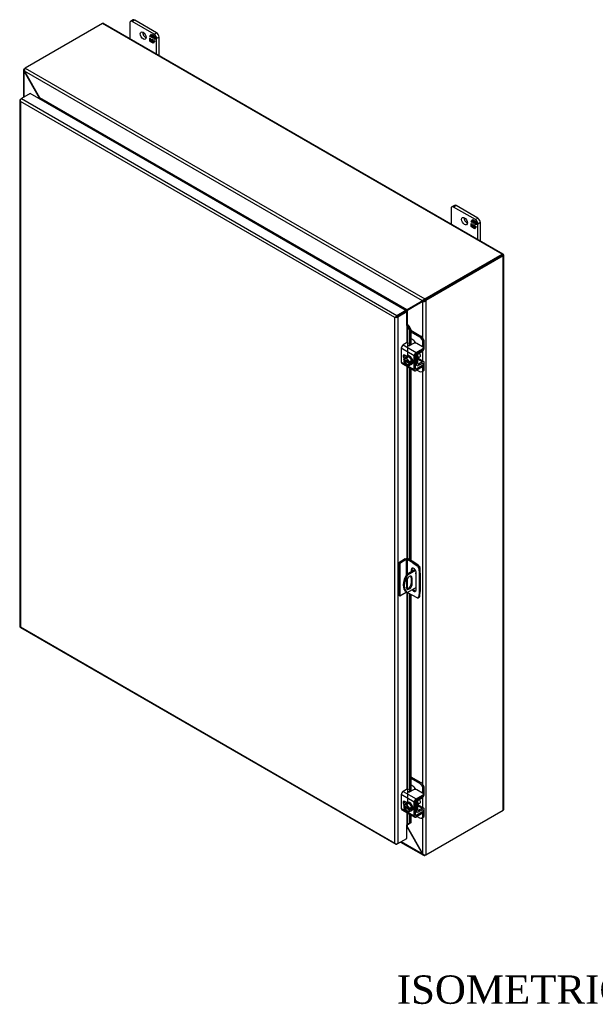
# Model space of a CAD drawing. Header units: inches. Extents: x 12 to 226, y 8 to 156.
# Tile 7 of 8: x 165 to 195, y 104 to 156. Entities that reach past the tile are written whole.
import ezdxf
from ezdxf.enums import TextEntityAlignment as Align

# ---------------------------------------------------------------- set-up
doc = ezdxf.new("R2010")
doc.units = ezdxf.units.IN
doc.header["$MEASUREMENT"] = 0
for name, color, linetype in [('COM40153-1', 7, 'CONTINUOUS'), ('COM40153-2', 7, 'CONTINUOUS'), ('COM42667', 7, 'CONTINUOUS'), ('COM42780', 7, 'CONTINUOUS'), ('COM48490', 7, 'CONTINUOUS'), ('COM71780-21', 7, 'CONTINUOUS'), ('DEFAULT', 7, 'CONTINUOUS'), ('FET07710', 7, 'CONTINUOUS'), ('SCC19011', 7, 'CONTINUOUS'), ('WAF25035', 7, 'CONTINUOUS')]:
    doc.layers.add(name, color=color, linetype=linetype)
doc.styles.add('SEACAD_TIMES_NEW_ROMAN', font='times.ttf')

msp = doc.modelspace()

# ---------------------------------------------------------------- linework, layer by layer
at = {"layer": 'COM40153-1', "color": 7}
for p, q in [((185.649, 127.133), (185.203, 126.876)), ((185.676, 127.09), (185.254, 126.846)), ((185.865, 127.306), (185.882, 127.297)), ((185.913, 126.947), (185.913, 127.253)), ((185.185, 126.495), (185.185, 126.199)), ((185.203, 126.876), (185.254, 126.846)), ((185.443, 126.703), (185.494, 126.674)), ((185.443, 126.703), (185.443, 126.407)), ((185.443, 126.407), (185.494, 126.377)), ((185.494, 126.377), (185.494, 126.674)), ((185.178, 125.969), (185.229, 125.94)), ((185.708, 126.19), (185.254, 125.928))]:
    msp.add_line(p, q, dxfattribs=at)
for centre, major_axis, start_param, end_param in [((185.715, 126.96), (-0.0312, -0.0541), 4.139289, 6.283185), ((185.664, 126.989), (0.0312, 0.0541), 4.093609, 5.210881), ((185.715, 126.96), (-0.0312, -0.0541), 0, 0.63978), ((185.805, 127.253), (-0.108, 0), 2.529725, 3.926991), ((185.553, 126.619), (0.375, 0.65), 1.508132, 3.141593), ((185.604, 126.589), (0.375, 0.65), 1.508132, 3.204257), ((185.339, 126.585), (-0.109, -0.189), 2.356194, 5.497787), ((185.339, 126.288), (0.109, 0.189), 2.356194, 5.497787), ((185.288, 126.318), (0.109, 0.189), 3.37676, 5.497787), ((185.288, 126.614), (-0.109, -0.189), 2.356194, 2.906426)]:
    msp.add_ellipse(centre, major_axis=major_axis, ratio=0.57735, start_param=start_param, end_param=end_param, dxfattribs=at)
at = {"layer": 'COM40153-2', "color": 7}
for p, q in [((185.13, 127.694), (184.782, 127.493)), ((184.782, 127.493), (184.782, 125.758)), ((184.833, 127.463), (184.782, 127.493)), ((185.181, 127.664), (184.833, 127.463)), ((184.833, 127.463), (184.833, 125.728)), ((185.181, 127.664), (185.181, 126.84)), ((185.232, 127.664), (185.232, 126.893)), ((185.525, 127.495), (185.232, 127.664)), ((185.576, 127.524), (185.283, 127.694)), ((185.525, 127.495), (185.576, 127.524)), ((185.525, 127.495), (185.762, 127.334)), ((185.813, 127.364), (185.576, 127.524)), ((185.443, 127.124), (185.494, 127.153)), ((185.443, 127.124), (185.443, 127.014)), ((185.494, 127.044), (185.494, 127.153)), ((185.708, 126.073), (185.708, 126.971)), ((185.762, 127.334), (185.813, 127.364)), ((185.893, 127.225), (185.842, 127.195)), ((185.842, 127.195), (185.863, 126.911)), ((185.863, 126.911), (185.914, 126.94)), ((185.863, 126.911), (185.863, 125.954)), ((185.914, 126.94), (185.893, 127.225)), ((185.914, 126.94), (185.914, 125.984)), ((185.232, 126.651), (185.232, 126.119)), ((185.181, 125.929), (184.833, 125.728)), ((185.181, 125.968), (185.181, 125.929)), ((185.232, 125.938), (185.232, 125.929)), ((185.525, 125.76), (185.232, 125.929)), ((185.863, 125.954), (185.842, 125.694)), ((185.863, 125.954), (185.914, 125.984)), ((185.893, 125.723), (185.914, 125.984)), ((184.833, 125.728), (184.782, 125.758)), ((185.762, 125.647), (185.525, 125.76)), ((185.817, 125.645), (185.867, 125.674)), ((185.842, 125.694), (185.893, 125.723))]:
    msp.add_line(p, q, dxfattribs=at)
for centre, major_axis, start_param, end_param in [((185.207, 127.649), (-0.108, 0), 3.926991, 5.497787), ((185.207, 127.649), (-0.036, 0), 3.926991, 5.497787), ((185.576, 127.047), (0.094, -0.162), 0.785398, 3.926991), ((185.627, 127.077), (0.094, -0.162), 3.416574, 3.926991), ((185.754, 127.237), (0.062, -0.108), 0.872665, 2.268928), ((185.805, 127.267), (-0.063, 0.108), 4.014257, 5.410521), ((185.207, 125.914), (0.036, 0), 0.785398, 2.356194), ((185.576, 126.149), (-0.094, 0.162), 1.73559, 3.926991), ((185.627, 126.179), (-0.094, 0.162), 1.73559, 2.866611), ((185.754, 125.753), (-0.062, 0.108), 2.443461, 3.839724), ((185.805, 125.783), (-0.062, 0.108), 3.141593, 3.839724)]:
    msp.add_ellipse(centre, major_axis=major_axis, ratio=0.57735, start_param=start_param, end_param=end_param, dxfattribs=at)
at = {"layer": 'COM42667', "color": 7}
for p, q in [((185.2, 139.103), (185.02, 138.998)), ((185.02, 138.998), (185.706, 138.602)), ((185.562, 139.079), (185.378, 138.973)), ((186.047, 138.901), (185.738, 139.079)), ((185.605, 138.427), (184.919, 138.823)), ((184.919, 138.823), (184.919, 138.095)), ((185.207, 138.407), (185.113, 138.462)), ((185.605, 137.699), (185.605, 138.427)), ((185.672, 137.738), (185.672, 138.466)), ((185.706, 138.602), (186.047, 138.799)), ((185.706, 138.525), (186.047, 138.722)), ((186.047, 138.722), (186.047, 138.799)), ((186.083, 138.773), (186.083, 138.85)), ((184.919, 138.095), (185.174, 137.948)), ((184.948, 138.03), (185.634, 137.634)), ((185.222, 137.92), (185.605, 137.699)), ((186.047, 137.915), (185.706, 137.718)), ((186.047, 137.838), (185.706, 137.641)), ((186.031, 138.027), (186.047, 138.017)), ((186.047, 137.838), (186.047, 137.915)), ((186.083, 137.889), (186.083, 137.966)), ((185.706, 137.718), (185.672, 137.738)), ((185.2, 115.525), (185.02, 115.421)), ((185.562, 115.502), (185.378, 115.396)), ((186.047, 115.324), (185.738, 115.502)), ((185.605, 114.85), (184.919, 115.246)), ((184.919, 115.246), (184.919, 114.518)), ((185.02, 115.421), (185.706, 115.025)), ((185.706, 115.025), (186.047, 115.222)), ((185.706, 114.948), (186.047, 115.145)), ((186.047, 115.145), (186.047, 115.222)), ((186.083, 115.196), (186.083, 115.273)), ((184.919, 114.518), (185.174, 114.371)), ((184.948, 114.453), (185.634, 114.057)), ((185.207, 114.83), (185.113, 114.885)), ((185.605, 114.122), (185.605, 114.85)), ((185.672, 114.161), (185.672, 114.889)), ((186.031, 114.45), (186.047, 114.44)), ((185.222, 114.343), (185.605, 114.122)), ((185.706, 114.141), (185.672, 114.161)), ((186.047, 114.338), (185.706, 114.141)), ((186.047, 114.261), (185.706, 114.064)), ((186.047, 114.261), (186.047, 114.338)), ((186.083, 114.312), (186.083, 114.389))]:
    msp.add_line(p, q, dxfattribs=at)
for centre, major_axis, start_param, end_param in [((185.02, 138.882), (-0.072, -0.124), 3.926991, 5.497787), ((185.243, 139.078), (-0.06, 0), 3.141593, 5.497787), ((185.336, 138.998), (0.06, 0), 2.929457, 5.497787), ((185.65, 139.028), (0.125, 0), 0.785398, 2.356194), ((185.958, 138.85), (-0.125, 0), 2.356194, 3.926991), ((185.113, 138.347), (0.07, -0.122), 2.356194, 4.826451), ((185.18, 138.386), (0.07, -0.122), 3.6401, 4.826451), ((185.706, 138.486), (0.072, 0.124), 0.785398, 2.356194), ((185.706, 138.486), (0.024, 0.0416), 0.785398, 2.356194), ((185.958, 138.773), (-0.125, 0), 2.356194, 3.141593), ((185.02, 138.154), (0.072, 0.124), 2.356194, 3.141593), ((185.958, 137.966), (-0.125, 0), 2.356194, 3.926991), ((185.958, 137.889), (-0.125, 0), 2.356194, 3.141593), ((185.706, 137.758), (0.072, 0.124), 2.356194, 3.926991), ((185.706, 137.758), (0.024, 0.0416), 2.356194, 3.926991), ((185.243, 115.501), (-0.06, 0), 3.141593, 5.497787), ((185.65, 115.451), (0.125, 0), 0.785398, 2.356194), ((185.02, 115.304), (-0.072, -0.124), 3.926991, 5.497787), ((185.336, 115.421), (0.06, 0), 2.929457, 5.497787), ((185.706, 114.908), (0.072, 0.124), 0.785398, 2.356194), ((185.706, 114.908), (0.024, 0.0416), 0.785398, 2.356194), ((185.958, 115.273), (-0.125, 0), 2.356194, 3.926991), ((185.958, 115.196), (-0.125, 0), 2.356194, 3.141593), ((185.02, 114.576), (0.071, 0.124), 2.356194, 3.141593), ((185.113, 114.77), (0.07, -0.122), 2.356194, 4.826451), ((185.18, 114.809), (0.07, -0.122), 3.6401, 4.826451), ((185.958, 114.389), (-0.125, 0), 2.356194, 3.926991), ((185.706, 114.18), (0.072, 0.124), 2.356194, 3.926991), ((185.706, 114.18), (0.024, 0.0416), 2.356194, 3.926991), ((185.958, 114.312), (-0.125, 0), 2.356194, 3.141593)]:
    msp.add_ellipse(centre, major_axis=major_axis, ratio=0.57735, start_param=start_param, end_param=end_param, dxfattribs=at)
at = {"layer": 'COM42780', "color": 7}
for p, q in [((185.416, 139.773), (185.956, 139.461)), ((185.416, 139.696), (185.888, 139.423)), ((185.888, 139.423), (185.956, 139.461)), ((185.535, 139.27), (185.416, 139.339)), ((186.132, 139.155), (186.065, 139.116)), ((186.065, 138.888), (186.065, 139.116)), ((186.132, 138.851), (186.132, 139.155)), ((185.676, 138.488), (185.728, 138.458)), ((185.728, 137.973), (185.728, 138.458)), ((185.795, 138.012), (185.795, 138.497)), ((185.828, 138.555), (186.033, 138.677)), ((185.672, 138.005), (185.728, 137.973)), ((185.672, 137.957), (185.758, 137.907)), ((185.795, 138.011), (185.828, 137.992)), ((185.8, 138.24), (186.033, 138.106)), ((186.103, 138.112), (185.818, 138.276)), ((186.032, 138.027), (185.827, 137.913)), ((186.033, 138.106), (185.828, 137.992)), ((186.031, 138.027), (186.065, 138.007)), ((186.065, 138.004), (186.065, 138.007)), ((186.065, 137.703), (186.065, 137.851)), ((186.132, 137.742), (186.132, 138.046)), ((185.763, 137.674), (185.888, 137.601)), ((186.013, 137.589), (186.081, 137.628)), ((186.065, 137.703), (186.132, 137.742)), ((185.416, 116.196), (185.956, 115.884)), ((185.416, 116.118), (185.888, 115.846)), ((185.535, 115.693), (185.416, 115.762)), ((185.888, 115.846), (185.956, 115.884)), ((186.132, 115.578), (186.065, 115.539)), ((186.065, 115.311), (186.065, 115.539)), ((186.132, 115.274), (186.132, 115.578)), ((185.828, 114.978), (186.033, 115.1)), ((185.672, 114.428), (185.728, 114.396)), ((185.676, 114.911), (185.728, 114.881)), ((185.728, 114.396), (185.728, 114.881)), ((185.795, 114.434), (185.795, 114.919)), ((185.795, 114.434), (185.828, 114.414)), ((185.8, 114.663), (186.033, 114.528)), ((186.103, 114.535), (185.818, 114.699)), ((186.032, 114.45), (185.827, 114.336)), ((186.033, 114.528), (185.828, 114.414)), ((186.031, 114.45), (186.065, 114.43)), ((186.065, 114.427), (186.065, 114.43)), ((186.132, 114.165), (186.132, 114.469)), ((185.672, 114.38), (185.758, 114.33)), ((185.763, 114.097), (185.888, 114.024)), ((186.013, 114.012), (186.081, 114.051)), ((186.065, 114.126), (186.065, 114.274)), ((186.065, 114.126), (186.132, 114.165))]:
    msp.add_line(p, q, dxfattribs=at)
for centre, major_axis, start_param, end_param in [((185.888, 139.219), (0.125, -0.217), 0.785398, 2.356194), ((185.956, 139.257), (-0.125, 0.217), 3.926991, 5.497787), ((185.535, 139.066), (0.125, -0.217), 1.392108, 2.356194), ((185.829, 138.516), (-0.071, -0.124), 4.744903, 5.497787), ((185.829, 138.516), (-0.024, -0.0416), 3.944444, 5.497787), ((185.686, 138.395), (0.097, -0.169), 0.133398, 1.437398), ((186.031, 138.793), (-0.072, -0.124), 0.802851, 2.356194), ((185.829, 138.031), (0.072, 0.124), 2.356194, 3.909538), ((185.829, 138.031), (0.024, 0.0416), 2.356194, 3.909538), ((186.031, 137.988), (-0.024, -0.0416), 2.356194, 3.909538), ((186.031, 137.988), (-0.072, -0.124), 2.356194, 3.909538), ((185.888, 137.806), (-0.125, 0.217), 2.356194, 3.926991), ((185.956, 137.844), (-0.125, 0.217), 3.141593, 3.926991), ((185.535, 115.489), (0.125, -0.217), 1.392108, 2.356194), ((185.888, 115.641), (0.125, -0.217), 0.785398, 2.356194), ((185.956, 115.68), (-0.125, 0.217), 3.926991, 5.497787), ((185.829, 114.939), (-0.072, -0.124), 4.744903, 5.497787), ((185.829, 114.939), (-0.024, -0.0416), 3.944444, 5.497787), ((186.031, 115.216), (-0.072, -0.124), 0.802851, 2.356194), ((185.686, 114.818), (0.097, -0.169), 0.133398, 1.437398), ((185.829, 114.454), (0.024, 0.0416), 2.356194, 3.909538), ((186.031, 114.411), (-0.024, -0.0416), 2.356194, 3.909538), ((186.031, 114.411), (-0.071, -0.124), 2.356194, 3.909538), ((185.829, 114.454), (0.072, 0.124), 2.356194, 3.909538), ((185.888, 114.228), (-0.125, 0.217), 2.356194, 3.926991), ((185.956, 114.267), (-0.125, 0.217), 3.141593, 3.926991)]:
    msp.add_ellipse(centre, major_axis=major_axis, ratio=0.57735, start_param=start_param, end_param=end_param, dxfattribs=at)
at = {"layer": 'COM48490', "color": 7}
for p, q in [((169.139, 155.979), (165.049, 153.618)), ((190.25, 143.791), (169.139, 155.979)), ((190.304, 143.796), (169.193, 155.985)), ((164.966, 153.519), (164.966, 152.072)), ((164.998, 153.589), (165.049, 153.618)), ((165.025, 153.573), (164.998, 153.589)), ((165.016, 153.46), (164.998, 153.45)), ((164.998, 152.091), (164.998, 153.45)), ((165.015, 153.427), (164.998, 153.45)), ((165.015, 153.427), (165.028, 153.434)), ((165.817, 152.037), (165.015, 153.427)), ((186.04, 141.322), (165.016, 153.46)), ((165.028, 153.434), (165.016, 153.46)), ((165.83, 152.044), (165.028, 153.434)), ((165.049, 153.618), (186.16, 141.429)), ((165.817, 152.037), (165.83, 152.044)), ((165.817, 151.992), (165.817, 152.037)), ((185.226, 140.846), (165.83, 152.044)), ((165.878, 151.958), (165.877, 151.957)), ((185.128, 140.844), (165.878, 151.958)), ((186.16, 141.429), (190.25, 143.791)), ((186.16, 141.371), (190.25, 143.732)), ((190.25, 143.732), (186.16, 141.37)), ((190.301, 143.702), (186.211, 141.341)), ((190.322, 143.773), (190.25, 143.732)), ((190.322, 143.773), (190.25, 143.732)), ((190.25, 143.732), (190.301, 143.761)), ((190.25, 143.732), (190.25, 143.732)), ((190.25, 143.732), (190.25, 143.732)), ((190.301, 114.426), (190.301, 143.702)), ((190.333, 114.47), (190.333, 143.746)), ((186.028, 141.309), (185.226, 140.846)), ((186.041, 141.287), (185.239, 140.824)), ((186.079, 141.339), (185.277, 140.875)), ((186.092, 141.317), (185.29, 140.853)), ((186.028, 141.309), (186.079, 141.339)), ((186.04, 141.322), (186.028, 141.309)), ((186.091, 141.352), (186.04, 141.322)), ((186.041, 141.287), (186.092, 141.317)), ((186.058, 141.291), (186.041, 141.287)), ((186.109, 141.32), (186.058, 141.291)), ((186.058, 139.364), (186.058, 141.291)), ((186.091, 141.352), (186.079, 141.339)), ((186.084, 141.347), (186.098, 141.355)), ((186.109, 141.32), (186.092, 141.317)), ((186.116, 141.324), (186.102, 141.316)), ((186.16, 141.371), (186.16, 141.429)), ((186.16, 141.37), (186.211, 141.341)), ((186.211, 141.341), (186.211, 112.065)), ((185.126, 140.843), (185.128, 140.844)), ((185.128, 140.844), (185.128, 140.843)), ((185.143, 140.765), (185.143, 140.765)), ((185.277, 140.875), (185.226, 140.846)), ((185.29, 140.853), (185.239, 140.824)), ((185.239, 140.073), (185.239, 140.824)), ((186.058, 138.137), (186.058, 138.696)), ((186.058, 115.787), (186.058, 137.615)), ((186.058, 114.56), (186.058, 115.119)), ((186.211, 112.065), (190.301, 114.426)), ((186.058, 112.115), (186.058, 114.038)), ((185.226, 113.521), (185.203, 113.535)), ((185.226, 113.521), (185.239, 113.528)), ((185.226, 113.521), (186.028, 112.131)), ((185.239, 113.528), (185.239, 113.656)), ((185.239, 113.528), (186.041, 112.139)), ((184.875, 112.741), (186.084, 112.043)), ((186.04, 112.105), (184.907, 112.759)), ((186.028, 112.131), (186.041, 112.139)), ((186.028, 112.131), (186.04, 112.105)), ((186.058, 112.115), (186.04, 112.105)), ((186.041, 112.139), (186.058, 112.115)), ((186.16, 112.067), (186.16, 112.035)), ((186.211, 112.065), (186.16, 112.035))]:
    msp.add_line(p, q, dxfattribs=at)
for centre, radius, start, end in [((165.059, 153.519), 0.0923, 131.3818, 228.6182), ((165.204, 153.504), 0.192, 143.5515, 192.9586), ((186.216, 141.245), 0.192, 107.0414, 156.4485), ((186.08, 141.482), 0.192, 263.5515, 312.9586), ((186.164, 141.222), 0.148, 91.3268, 119.2753), ((186.037, 141.444), 0.144, 300.272, 329.1259), ((187.919, 135.915), 5.595, 118.0355, 119.6817), ((182.294, 145.656), 5.635, 300.4684, 301.9581), ((186.131, 112.123), 0.0923, 191.3818, 288.6182), ((186.189, 112.256), 0.192, 227.0414, 276.4485)]:
    msp.add_arc(centre, radius, start, end, dxfattribs=at)
for centre, major_axis, ratio, start_param, end_param in [((169.139, 155.891), (-0.054, -0.0935), 0.57735, 3.141593, 3.926991), ((190.25, 143.702), (-0.054, -0.0935), 0.57735, 2.696031, 3.926991), ((190.225, 143.717), (-0.036, -0.0207), 0.000948, 2.355648, 3.926445), ((190.225, 143.717), (-0.036, -0.0208), 0.000948, 2.356741, 3.927537), ((190.225, 143.717), (0.108, 0.062), 0.000948, -0.784852, -0.445015), ((190.225, 143.717), (0.108, 0.062), 0.000948, 0.445015, 0.784852), ((190.225, 143.746), (-0.108, 0), 0.57735, 2.356194, 3.587154), ((190.225, 114.47), (-0.108, 0), 0.57735, 2.356194, 3.141593)]:
    msp.add_ellipse(centre, major_axis=major_axis, ratio=ratio, start_param=start_param, end_param=end_param, dxfattribs=at)
for points, knots in [([(165.817, 152.037), (165.82, 152.027), (165.822, 152.017), (165.825, 152), (165.826, 151.994), (165.827, 151.987)], [0, 0, 0, 0, 0.25, 0.25, 0.4064598, 0.4064598, 0.4064598, 0.4064598]), ([(165.878, 151.958), (165.879, 151.959), (165.88, 151.96), (165.881, 151.962), (165.882, 151.964), (165.882, 151.968), (165.882, 151.972), (165.879, 151.98), (165.877, 151.983), (165.873, 151.991), (165.871, 151.995), (165.863, 152.007), (165.857, 152.014), (165.844, 152.03), (165.837, 152.037), (165.83, 152.044)], [0, 0, 0, 0, 0.0625, 0.0625, 0.125, 0.125, 0.25, 0.25, 0.375, 0.375, 0.5, 0.5, 0.75, 0.75, 1, 1, 1, 1]), ([(185.226, 140.846), (185.219, 140.847), (185.211, 140.848), (185.195, 140.85), (185.187, 140.85), (185.174, 140.851), (185.169, 140.851), (185.16, 140.85), (185.156, 140.85), (185.147, 140.849), (185.142, 140.849), (185.136, 140.847), (185.134, 140.847), (185.13, 140.845), (185.129, 140.845), (185.128, 140.844)], [0, 0, 0, 0, 0.25, 0.25, 0.5, 0.5, 0.625, 0.625, 0.75, 0.75, 0.875, 0.875, 0.9375, 0.9375, 1, 1, 1, 1]), ([(185.188, 140.739), (185.189, 140.74), (185.191, 140.741), (185.193, 140.744), (185.195, 140.745), (185.199, 140.75), (185.202, 140.753), (185.207, 140.761), (185.21, 140.765), (185.215, 140.772), (185.217, 140.776), (185.223, 140.787), (185.227, 140.795), (185.233, 140.81), (185.236, 140.817), (185.239, 140.824)], [0, 0, 0, 0, 0.0625, 0.0625, 0.125, 0.125, 0.25, 0.25, 0.375, 0.375, 0.5, 0.5, 0.75, 0.75, 1, 1, 1, 1]), ([(185.239, 113.528), (185.236, 113.538), (185.233, 113.548), (185.227, 113.567), (185.223, 113.576), (185.217, 113.588), (185.215, 113.592), (185.21, 113.6), (185.207, 113.603), (185.204, 113.607), (185.204, 113.607), (185.203, 113.608)], [0, 0, 0, 0, 0.25, 0.25, 0.5, 0.5, 0.625, 0.625, 0.75, 0.75, 0.7782984, 0.7782984, 0.7782984, 0.7782984])]:
    msp.add_open_spline(points, degree=3, knots=knots, dxfattribs=at)
msp.add_open_spline([(185.204, 113.541), (185.212, 113.535), (185.219, 113.528), (185.226, 113.521)], degree=3, dxfattribs=at)
at = {"layer": 'COM71780-21', "color": 7}
for p, q in [((164.773, 151.935), (164.773, 124.125)), ((164.784, 151.908), (164.784, 151.908)), ((164.805, 151.979), (164.856, 152.009)), ((184.584, 140.442), (164.805, 151.862)), ((164.805, 151.862), (164.805, 124.11)), ((165.322, 152.278), (164.856, 152.009)), ((164.856, 152.009), (184.686, 140.56)), ((185.152, 140.829), (165.322, 152.278)), ((184.635, 140.472), (184.584, 140.442)), ((184.584, 112.69), (184.584, 140.442)), ((184.614, 140.459), (184.686, 140.501)), ((184.614, 140.459), (184.686, 140.501)), ((184.686, 140.56), (185.152, 140.829)), ((184.686, 140.501), (185.152, 140.77)), ((185.152, 140.77), (184.686, 140.501)), ((185.203, 140.741), (184.737, 140.471)), ((184.737, 140.471), (184.737, 112.661)), ((185.152, 140.829), (185.152, 140.77)), ((185.203, 140.741), (185.152, 140.77)), ((185.203, 140.026), (185.203, 140.741)), ((185.203, 140.026), (185.203, 139.104)), ((185.231, 140.032), (185.238, 140.074)), ((185.258, 139.994), (185.317, 140.018)), ((185.258, 139.994), (185.357, 139.772)), ((185.258, 138.432), (185.258, 139.994)), ((185.317, 140.018), (185.416, 139.796)), ((185.416, 139.796), (185.357, 139.772)), ((185.357, 139.772), (185.357, 138.965)), ((185.416, 139.796), (185.416, 138.995)), ((185.203, 138.41), (185.203, 138.405)), ((185.203, 137.883), (185.203, 127.712)), ((185.258, 127.704), (185.258, 137.851)), ((185.357, 137.794), (185.357, 127.651)), ((185.416, 137.76), (185.416, 127.617)), ((185.203, 125.935), (185.203, 115.527)), ((185.258, 114.855), (185.258, 125.914)), ((185.357, 125.857), (185.357, 115.388)), ((185.416, 125.823), (185.416, 115.418)), ((164.802, 124.075), (184.632, 112.626)), ((164.805, 124.11), (184.584, 112.69)), ((185.203, 114.833), (185.203, 114.828)), ((185.203, 114.306), (185.203, 113.644)), ((185.258, 113.671), (185.258, 114.274)), ((185.357, 114.217), (185.357, 113.73)), ((185.416, 114.183), (185.416, 113.754)), ((185.203, 112.93), (185.203, 113.644)), ((185.357, 113.73), (185.258, 113.671)), ((185.258, 113.671), (185.317, 113.694)), ((185.416, 113.754), (185.317, 113.694)), ((185.416, 113.754), (185.357, 113.73)), ((184.737, 112.661), (185.203, 112.93)), ((184.614, 112.649), (184.614, 112.649)), ((184.737, 112.661), (184.686, 112.632))]:
    msp.add_line(p, q, dxfattribs=at)
for centre, radius, start, end in [((185.153, 139.949), 0.114, 23.2734, 46.5882), ((185.185, 139.914), 0.169, 38.3968, 71.6578), ((185.505, 113.32), 0.429, 125.2045, 129.639), ((185.302, 113.594), 0.088, 117.4412, 127.5015)]:
    msp.add_arc(centre, radius, start, end, dxfattribs=at)
for centre, major_axis, ratio, start_param, end_param in [((164.881, 151.935), (0.108, 0), 0.57735, 2.356194, 3.587154), ((164.856, 151.92), (0.054, 0.0935), 0.57735, 0.785398, 2.016358), ((164.881, 151.906), (-0.076, 0.132), 0.577982, 1.231508, 1.571345), ((164.881, 151.906), (-0.076, 0.132), 0.577982, 1.230411, 1.570248), ((184.66, 140.486), (-0.108, -0.062), 0.000948, -1.124689, -0.784852), ((184.66, 140.486), (-0.108, -0.062), 0.000948, 0.784852, 1.124689), ((184.686, 140.472), (0.054, 0.0935), 0.57735, 0.785398, 2.016358), ((184.66, 140.516), (0.108, 0), 0.57735, 4.266828, 5.497787), ((184.66, 140.486), (0.036, 0.0208), 0.000948, 0.785944, 2.356741), ((184.66, 140.486), (0.036, 0.0207), 0.000948, 3.926445, 5.497241), ((185.228, 140.011), (0.108, 0), 0.57735, 1.48353, 1.808737), ((185.228, 140.011), (0.036, 0), 0.57735, 1.48353, 2.356194), ((164.881, 124.125), (0.108, 0), 0.57735, 3.141593, 3.587154), ((164.881, 124.154), (-0.108, -0.062), 0.000948, 0.445015, 0.784852), ((164.881, 124.154), (-0.108, -0.062), 0.000948, -0.784852, -0.445015), ((164.856, 124.169), (0.054, 0.0935), 0.57735, 2.696031, 3.141593), ((185.228, 113.63), (-0.036, 0), 0.57735, 4.625123, 5.497787), ((184.66, 112.734), (0.076, -0.132), 0.577982, 4.712938, 5.052774), ((184.66, 112.734), (0.076, -0.132), 0.577982, 4.71184, 5.051677), ((184.66, 112.705), (0.108, 0), 0.57735, 4.266828, 5.497787), ((184.686, 112.72), (0.054, 0.0935), 0.57735, 2.696031, 3.926991)]:
    msp.add_ellipse(centre, major_axis=major_axis, ratio=ratio, start_param=start_param, end_param=end_param, dxfattribs=at)
at = {"layer": 'FET07710', "color": 7}
for p, q in [((170.749, 156.164), (170.617, 156.088)), ((170.843, 156.155), (170.711, 156.078)), ((171.86, 155.415), (170.711, 156.078)), ((171.992, 155.491), (170.843, 156.155)), ((170.578, 156.002), (170.578, 155.185)), ((171.632, 155.297), (171.718, 155.421)), ((171.646, 155.306), (171.632, 155.297)), ((171.677, 155.271), (171.632, 155.297)), ((171.632, 155.045), (171.632, 155.218)), ((171.632, 155.218), (171.677, 155.192)), ((171.646, 155.053), (171.632, 155.045)), ((171.709, 155), (171.632, 155.045)), ((171.646, 155.306), (171.677, 155.35)), ((171.677, 155.287), (171.646, 155.306)), ((171.646, 155.053), (171.646, 155.21)), ((171.717, 155.012), (171.646, 155.053)), ((171.692, 155.366), (171.677, 155.358)), ((171.747, 155.317), (171.677, 155.358)), ((171.677, 155.358), (171.677, 155.271)), ((171.677, 155.192), (171.677, 155.105)), ((171.677, 155.105), (171.747, 155.065)), ((171.686, 155.362), (171.724, 155.417)), ((171.761, 155.326), (171.692, 155.366)), ((171.74, 155.045), (171.709, 155)), ((171.718, 155.421), (171.795, 155.376)), ((171.755, 155.053), (171.74, 155.045)), ((171.74, 154.982), (171.74, 155.045)), ((171.755, 154.99), (171.74, 154.982)), ((171.818, 154.937), (171.74, 154.982)), ((171.761, 155.326), (171.747, 155.317)), ((171.747, 155.231), (171.747, 155.317)), ((171.761, 155.239), (171.747, 155.231)), ((171.789, 155.207), (171.747, 155.231)), ((171.747, 155.065), (171.747, 155.151)), ((171.747, 155.151), (171.789, 155.127)), ((171.761, 155.073), (171.747, 155.065)), ((171.755, 154.99), (171.755, 155.053)), ((171.826, 154.949), (171.755, 154.99)), ((171.761, 155.239), (171.761, 155.326)), ((171.789, 155.223), (171.761, 155.239)), ((171.761, 155.073), (171.761, 155.143)), ((171.803, 155.301), (171.789, 155.293)), ((171.859, 155.253), (171.789, 155.293)), ((171.789, 155.293), (171.789, 155.207)), ((171.789, 155.127), (171.789, 155.041)), ((171.789, 155.041), (171.859, 155)), ((171.795, 155.376), (171.795, 155.313)), ((171.795, 155.313), (171.827, 155.358)), ((171.81, 155.321), (171.795, 155.313)), ((171.873, 155.261), (171.803, 155.301)), ((171.81, 155.321), (171.833, 155.354)), ((171.904, 155.061), (171.818, 154.937)), ((171.827, 155.358), (171.904, 155.313)), ((171.873, 155.261), (171.859, 155.253)), ((171.859, 155.166), (171.859, 155.253)), ((171.873, 155.175), (171.859, 155.166)), ((171.904, 155.14), (171.859, 155.166)), ((171.859, 155), (171.859, 155.087)), ((171.859, 155.087), (171.904, 155.061)), ((171.864, 155.004), (171.859, 155)), ((171.86, 155.415), (171.992, 155.491)), ((171.873, 155.175), (171.873, 155.261)), ((171.904, 155.156), (171.873, 155.175)), ((171.873, 155.016), (171.873, 155.079)), ((171.904, 155.313), (171.904, 155.14)), ((172.125, 155.262), (171.993, 155.185)), ((171.993, 154.368), (171.993, 155.185)), ((172.125, 154.292), (172.125, 155.262)), ((187.549, 146.204), (187.549, 145.387)), ((187.72, 146.366), (187.588, 146.29)), ((187.814, 146.357), (187.681, 146.28)), ((188.831, 145.617), (187.681, 146.28)), ((188.963, 145.693), (187.814, 146.357)), ((188.602, 145.499), (188.689, 145.623)), ((188.656, 145.564), (188.695, 145.619)), ((188.689, 145.623), (188.766, 145.578)), ((188.831, 145.617), (188.963, 145.693)), ((188.616, 145.508), (188.602, 145.499)), ((188.648, 145.473), (188.602, 145.499)), ((188.602, 145.247), (188.602, 145.42)), ((188.602, 145.42), (188.648, 145.394)), ((188.616, 145.255), (188.602, 145.247)), ((188.679, 145.202), (188.602, 145.247)), ((188.616, 145.508), (188.648, 145.552)), ((188.648, 145.489), (188.616, 145.508)), ((188.616, 145.255), (188.616, 145.412)), ((188.687, 145.214), (188.616, 145.255)), ((188.662, 145.568), (188.648, 145.56)), ((188.717, 145.52), (188.648, 145.56)), ((188.648, 145.56), (188.648, 145.473)), ((188.648, 145.394), (188.648, 145.307)), ((188.648, 145.307), (188.717, 145.267)), ((188.732, 145.528), (188.662, 145.568)), ((188.711, 145.247), (188.679, 145.202)), ((188.725, 145.255), (188.711, 145.247)), ((188.711, 145.184), (188.711, 145.247)), ((188.725, 145.192), (188.711, 145.184)), ((188.788, 145.139), (188.711, 145.184)), ((188.732, 145.528), (188.717, 145.52)), ((188.717, 145.433), (188.717, 145.52)), ((188.732, 145.441), (188.717, 145.433)), ((188.76, 145.409), (188.717, 145.433)), ((188.717, 145.267), (188.717, 145.353)), ((188.717, 145.353), (188.76, 145.329)), ((188.732, 145.275), (188.717, 145.267)), ((188.725, 145.192), (188.725, 145.255)), ((188.796, 145.151), (188.725, 145.192)), ((188.732, 145.441), (188.732, 145.528)), ((188.76, 145.425), (188.732, 145.441)), ((188.732, 145.275), (188.732, 145.345)), ((188.774, 145.503), (188.76, 145.495)), ((188.829, 145.455), (188.76, 145.495)), ((188.76, 145.495), (188.76, 145.409)), ((188.76, 145.329), (188.76, 145.243)), ((188.76, 145.243), (188.829, 145.203)), ((188.766, 145.578), (188.766, 145.515)), ((188.766, 145.515), (188.798, 145.56)), ((188.78, 145.523), (188.766, 145.515)), ((188.843, 145.463), (188.774, 145.503)), ((188.78, 145.523), (188.804, 145.556)), ((188.875, 145.263), (188.788, 145.139)), ((188.798, 145.56), (188.875, 145.515)), ((188.843, 145.463), (188.829, 145.455)), ((188.829, 145.369), (188.829, 145.455)), ((188.843, 145.377), (188.829, 145.369)), ((188.875, 145.342), (188.829, 145.369)), ((188.829, 145.203), (188.829, 145.289)), ((188.829, 145.289), (188.875, 145.263)), ((188.835, 145.206), (188.829, 145.203)), ((188.843, 145.377), (188.843, 145.463)), ((188.875, 145.358), (188.843, 145.377)), ((188.843, 145.218), (188.843, 145.281)), ((188.875, 145.515), (188.875, 145.342)), ((189.095, 145.464), (188.963, 145.387)), ((188.963, 144.57), (188.963, 145.387)), ((189.095, 144.494), (189.095, 145.464))]:
    msp.add_line(p, q, dxfattribs=at)
for centre, major_axis, start_param, end_param in [((170.711, 155.925), (0.094, -0.162), 2.356194, 3.926991), ((170.843, 156.002), (0.094, -0.162), 2.356194, 3.141593), ((171.418, 155.415), (-0.109, 0.189), 0.649107, 2.492486), ((171.86, 155.262), (0.094, -0.162), 0.785398, 2.356194), ((171.992, 155.338), (-0.094, 0.162), 3.926991, 5.497787), ((187.681, 146.127), (0.094, -0.162), 2.356194, 3.926991), ((187.814, 146.204), (0.094, -0.162), 2.356194, 3.141593), ((188.388, 145.617), (-0.109, 0.189), 0.649107, 2.492486), ((188.831, 145.464), (0.094, -0.162), 0.785398, 2.356194), ((188.963, 145.54), (-0.094, 0.162), 3.926991, 5.497787)]:
    msp.add_ellipse(centre, major_axis=major_axis, ratio=0.57735, start_param=start_param, end_param=end_param, dxfattribs=at)
for centre in [(171.285, 155.338), (188.256, 145.54)]:
    msp.add_ellipse(centre, major_axis=(-0.109, 0.189), ratio=0.57735, dxfattribs=at)
at = {"layer": 'SCC19011', "color": 7}
for p, q in [((185.046, 138.29), (185.174, 138.364)), ((185.326, 138.384), (185.174, 138.364)), ((185.198, 138.31), (185.326, 138.384)), ((185.478, 138.188), (185.326, 138.384)), ((185.823, 138.333), (185.905, 138.38)), ((185.198, 138.31), (185.046, 138.29)), ((185.046, 138.29), (185.046, 138.229)), ((185.06, 138.221), (185.046, 138.229)), ((185.113, 138.212), (185.046, 138.173)), ((185.046, 138.173), (185.046, 138.112)), ((185.046, 138.173), (185.06, 138.165)), ((185.046, 138.112), (185.198, 137.917)), ((185.096, 138.233), (185.075, 138.221)), ((185.075, 138.165), (185.096, 138.177)), ((185.33, 138.098), (185.096, 138.233)), ((185.096, 138.177), (185.357, 138.027)), ((185.113, 138.223), (185.113, 138.212)), ((185.113, 138.212), (185.333, 138.085)), ((185.35, 138.115), (185.198, 138.31)), ((185.198, 137.917), (185.35, 137.937)), ((185.357, 138.027), (185.335, 138.014)), ((185.35, 138.053), (185.336, 138.062)), ((185.336, 138.006), (185.35, 137.998)), ((185.35, 138.115), (185.478, 138.188)), ((185.35, 138.053), (185.35, 138.115)), ((185.417, 138.092), (185.35, 138.053)), ((185.417, 138.037), (185.35, 137.998)), ((185.35, 137.937), (185.478, 138.011)), ((185.35, 137.937), (185.35, 137.998)), ((185.369, 138.064), (185.417, 138.037)), ((185.417, 138.037), (185.417, 138.092)), ((185.478, 138.011), (185.478, 138.188)), ((185.046, 114.713), (185.174, 114.787)), ((185.198, 114.733), (185.046, 114.713)), ((185.046, 114.713), (185.046, 114.652)), ((185.06, 114.643), (185.046, 114.652)), ((185.113, 114.635), (185.046, 114.596)), ((185.046, 114.596), (185.046, 114.535)), ((185.046, 114.596), (185.06, 114.588)), ((185.046, 114.535), (185.198, 114.339)), ((185.096, 114.656), (185.075, 114.643)), ((185.075, 114.588), (185.096, 114.6)), ((185.33, 114.521), (185.096, 114.656)), ((185.096, 114.6), (185.357, 114.45)), ((185.113, 114.646), (185.113, 114.635)), ((185.113, 114.635), (185.333, 114.508)), ((185.326, 114.807), (185.174, 114.787)), ((185.198, 114.733), (185.326, 114.807)), ((185.35, 114.537), (185.198, 114.733)), ((185.478, 114.611), (185.326, 114.807)), ((185.357, 114.45), (185.335, 114.437)), ((185.35, 114.476), (185.336, 114.485)), ((185.336, 114.429), (185.35, 114.421)), ((185.35, 114.537), (185.478, 114.611)), ((185.35, 114.476), (185.35, 114.537)), ((185.417, 114.515), (185.35, 114.476)), ((185.417, 114.459), (185.35, 114.421)), ((185.35, 114.36), (185.478, 114.433)), ((185.35, 114.36), (185.35, 114.421)), ((185.369, 114.487), (185.417, 114.459)), ((185.417, 114.459), (185.417, 114.515)), ((185.478, 114.433), (185.478, 114.611)), ((185.823, 114.756), (185.905, 114.803)), ((185.198, 114.339), (185.35, 114.36))]:
    msp.add_line(p, q, dxfattribs=at)
for centre, radius, start, end in [((185.362, 138.211), 0.307, 187.5807, 238.9922), ((185.068, 138.235), 0.0158, 242.8525, 296.623), ((185.068, 138.179), 0.0158, 242.8527, 296.6228), ((185.362, 114.634), 0.307, 187.5807, 238.9922), ((185.068, 114.657), 0.0158, 242.8525, 296.623), ((185.068, 114.602), 0.0158, 242.8527, 296.6228)]:
    msp.add_arc(centre, radius, start, end, dxfattribs=at)
for centre, major_axis, start_param, end_param in [((185.844, 138.486), (0.061, -0.106), 0, 2.159159), ((185.198, 138.113), (0.099, -0.171), 0.958412, 3.753977), ((185.198, 138.113), (-0.099, 0.171), 0.958412, 3.753977), ((185.205, 138.117), (0.094, -0.162), 3.141593, 3.744649), ((185.205, 138.117), (-0.094, 0.162), 0.96774, 3.694684), ((185.226, 138.13), (0.094, -0.162), 3.254972, 3.744649), ((185.226, 138.13), (-0.094, 0.162), 0.96774, 3.028213), ((185.844, 114.909), (0.061, -0.106), 0, 2.159159), ((185.198, 114.536), (0.099, -0.171), 0.958412, 3.753977), ((185.198, 114.536), (-0.099, 0.171), 0.958412, 3.753977), ((185.205, 114.54), (0.094, -0.162), 3.141593, 3.744649), ((185.205, 114.54), (-0.094, 0.162), 0.96774, 3.694684), ((185.226, 114.553), (0.094, -0.162), 3.254972, 3.744649), ((185.226, 114.553), (-0.094, 0.162), 0.96774, 3.028213)]:
    msp.add_ellipse(centre, major_axis=major_axis, ratio=0.57735, start_param=start_param, end_param=end_param, dxfattribs=at)
for points, knots in [([(185.335, 138.014), (185.334, 138.013), (185.332, 138.012), (185.333, 138.009), (185.334, 138.007), (185.336, 138.006)], [0, 0, 0, 0, 0.5, 0.5, 1, 1, 1, 1]), ([(185.336, 138.062), (185.334, 138.063), (185.333, 138.064), (185.333, 138.067), (185.333, 138.068), (185.334, 138.068)], [0, 0, 0, 0, 0.5, 0.5, 0.7956866, 0.7956866, 0.7956866, 0.7956866]), ([(185.335, 114.437), (185.334, 114.436), (185.332, 114.435), (185.333, 114.432), (185.334, 114.43), (185.336, 114.429)], [0, 0, 0, 0, 0.5, 0.5, 1, 1, 1, 1]), ([(185.336, 114.485), (185.334, 114.486), (185.333, 114.487), (185.333, 114.49), (185.333, 114.49), (185.334, 114.491)], [0, 0, 0, 0, 0.5, 0.5, 0.7956866, 0.7956866, 0.7956866, 0.7956866])]:
    msp.add_open_spline(points, degree=3, knots=knots, dxfattribs=at)
at = {"layer": 'WAF25035', "color": 7}
for p, q in [((185.233, 138.422), (185.201, 138.404)), ((185.451, 137.971), (185.483, 137.989)), ((185.233, 114.845), (185.201, 114.827)), ((185.451, 114.394), (185.483, 114.412))]:
    msp.add_line(p, q, dxfattribs=at)
for centre, start_param, end_param in [((185.326, 138.187), 0, 0.412589), ((185.326, 138.187), 2.729004, 6.283185), ((185.358, 138.206), 3.141593, 6.283185), ((185.326, 114.61), 0, 0.412589), ((185.326, 114.61), 2.729004, 6.283185), ((185.358, 114.629), 3.141593, 6.283185)]:
    msp.add_ellipse(centre, major_axis=(-0.125, 0.217), ratio=0.57735, start_param=start_param, end_param=end_param, dxfattribs=at)

# ---------------------------------------------------------------- texts
at = {"layer": 'DEFAULT', "color": 7, "style": 'SEACAD_TIMES_NEW_ROMAN'}
msp.add_text('ISOMETRIC VIEWS', height=1.5, dxfattribs=at).set_placement((184.68, 105.7), align=Align.TOP_LEFT)

doc.saveas('drawing.dxf')
